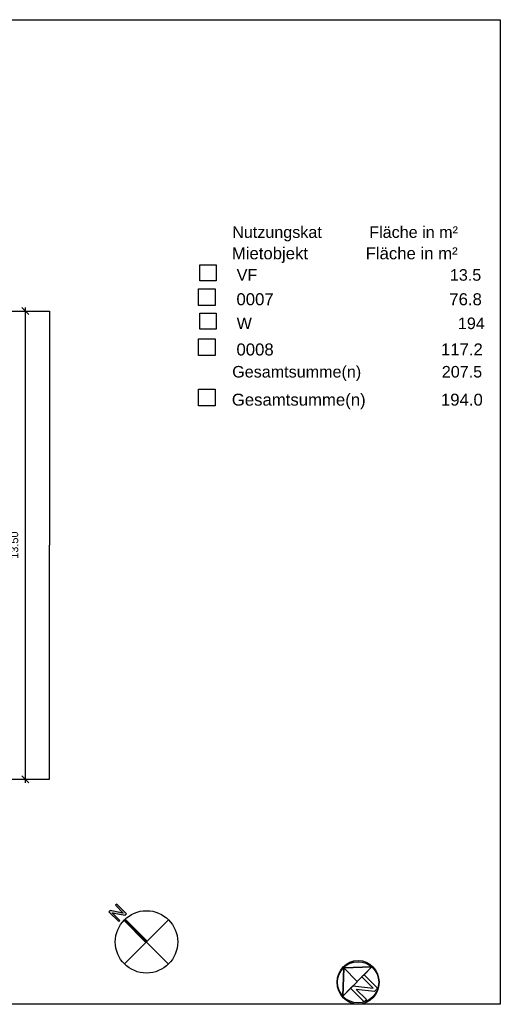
# Model space of a CAD drawing. Header units: centimetres. Extents: x -1387 to 2713, y -1117 to 1722.
# Tile 5 of 5: x 1326 to 2713, y -1117 to 1722. Entities that reach past the tile are written whole.
import ezdxf

# ---------------------------------------------------------------- set-up
doc = ezdxf.new("R2010")
doc.units = ezdxf.units.CM
doc.header["$MEASUREMENT"] = 0
doc.layers.get('0').update_dxf_attribs({"linetype": 'CONTINUOUS'})
doc.layers.get('Defpoints').update_dxf_attribs({"linetype": 'CONTINUOUS'})
for name, color, linetype in [('0_LEGENDE_MIETER', 7, 'CONTINUOUS'), ('0_LEGENDE_NUTZUNGSKATEGORIE', 7, 'CONTINUOUS'), ('0_NORDPFEIL', 7, 'CONTINUOUS'), ('0_PLANRAND', 7, 'CONTINUOUS'), ('E40_BEMASSUNGEN_AUSSEN', 3, 'CONTINUOUS'), ('RAHMEN', 7, 'CONTINUOUS'), ('Z20_BEMASSUNG_FM', 7, 'CONTINUOUS')]:
    doc.layers.add(name, color=color, linetype=linetype)
doc.layers.add('Aperture_Nordpfeil', color=7, linetype='CONTINUOUS', plot=False)
doc.styles.add('ARIAL', font='ARIAL')
doc.dimstyles.new('PKUBS', dxfattribs={"dimscale": 10, "dimtxt": 2.25, "dimasz": 2, "dimexe": 1, "dimexo": 1, "dimgap": 2, "dimtad": 1, "dimlfac": 0.01, "dimzin": 0, "dimdsep": 46, "dimtxsty": 'ARIAL', "dimblk1": 'OBLIQUE', "dimblk2": 'OBLIQUE', "dimsah": 1, "dimcen": 0.09, "dimdle": 1, "dimclrd": 256, "dimclre": 256, "dimclrt": 256, "dimadec": 0, "dimazin": 0, "dimtfac": 1, "dimtix": 1, "dimtofl": 0, "dimtmove": 0, "dimatfit": 3, "dimldrblk": 'OBLIQUE', "dimfxl": 1, "dimtolj": 1, "dimtzin": 0, "dimlwd": -1, "dimlwe": -1, "dimarcsym": 0})
doc.dimstyles.get("Standard").update_dxf_attribs({"dimtxt": 0.18, "dimasz": 0.18, "dimexe": 0.18, "dimexo": 0.0625, "dimgap": 0.09, "dimtad": 0, "dimtih": 1, "dimtoh": 1, "dimdec": 4, "dimzin": 0, "dimdsep": 46, "dimtxsty": 'Standard', "dimcen": 0.09, "dimadec": 0, "dimazin": 0, "dimtfac": 1, "dimtdec": 4, "dimtofl": 0, "dimtmove": 0, "dimatfit": 3, "dimfxl": 1, "dimtolj": 1, "dimtzin": 0, "dimarcsym": 0})

# ---------------------------------------------------------------- blocks, each defined once
blk = doc.blocks.new('_Oblique')
at = {"linetype": 'ByBlock', "lineweight": -2}
blk.add_line((-0.5, -0.5), (0.5, 0.5), dxfattribs=at)
blk = doc.blocks.new('*D19')
at = {"layer": 'Defpoints', "color": 0, "transparency": 16777216}
for p in [(1145, 882), (1015, -468), (1341.9, -468)]:
    blk.add_point(p, dxfattribs=at)
at = {"layer": 'E40_BEMASSUNGEN_AUSSEN', "transparency": 16777216}
for p, q in [((1155, 882), (1351.9, 882)), ((1341.9, 892), (1341.9, -478)), ((1025, -468), (1351.9, -468))]:
    blk.add_line(p, q, dxfattribs=at)
at = {"layer": 'E40_BEMASSUNGEN_AUSSEN', "transparency": 16777216, "xscale": 20.00000029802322, "yscale": 20.00000029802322, "zscale": 20.00000029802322}
for p, rotation in [((1341.9, 882), 90), ((1341.9, -468), 270)]:
    blk.add_blockref('_Oblique', p, dxfattribs=dict(at, rotation=rotation))
at = {"layer": 'E40_BEMASSUNGEN_AUSSEN', "transparency": 16777216, "insert": (1310.4, 207), "char_height": 22.5, "attachment_point": 5, "rotation": 90, "style": 'ARIAL'}
blk.add_mtext('\\A1;13.50', dxfattribs=at)
blk = doc.blocks.new('*D20')
at = {"layer": 'Defpoints', "color": 0, "transparency": 16777216}
for p in [(1145, 882), (1015, -468), (1411.4, -468)]:
    blk.add_point(p, dxfattribs=at)
at = {"layer": 'Z20_BEMASSUNG_FM', "color": 0, "lineweight": -2}
for p, q in [((1145, 882), (1411.4, 882)), ((1411.4, 882), (1411.4, 207)), ((1411.4, -468), (1411.4, 207)), ((1015, -468), (1411.4, -468))]:
    blk.add_line(p, q, dxfattribs=at)
at = {"layer": 'Z20_BEMASSUNG_FM', "color": 0}
for points in [[(1411.4, 882), (1411.4, 882), (1411.4, 882)], [(1411.4, -468), (1411.4, -468), (1411.4, -468)]]:
    blk.add_solid(points, dxfattribs=at)
at = {"layer": 'Z20_BEMASSUNG_FM', "color": 0, "insert": (1411.4, 207), "char_height": 0.018, "attachment_point": 5}
blk.add_mtext('\\A1;13.5000', dxfattribs=at)
blk = doc.blocks.new('Nordpfeil_Aperture')
at = {"layer": 'Aperture_Nordpfeil', "color": 250, "linetype": 'Continuous'}
for p, q in [((37537.52, -574.87517), (38346.235, -549.32183)), ((38346.235, -549.32183), (38124.909, -770.65053)), ((37537.52, -574.87517), (37509.42, -1386.1387)), ((38124.909, -770.65053), (38059.641, -835.91945)), ((38059.641, -835.91945), (38385.985, -1162.2657)), ((38124.909, -770.65053), (38516.526, -1162.2657)), ((37733.295, -1162.2657), (37798.562, -1096.9969)), ((37798.562, -1096.9969), (38385.985, -1162.2657)), ((37509.42, -1386.1387), (37733.295, -1162.2657)), ((37733.295, -1162.2657), (38124.909, -1553.8809)), ((38424.888, -1253.7076), (37896.566, -1194.9982)), ((37896.566, -1194.9982), (38190.179, -1488.612)), ((38516.526, -1162.2657), (38424.987, -1253.8063)), ((38124.909, -1553.8809), (38190.179, -1488.612))]:
    blk.add_line(p, q, dxfattribs=at)
blk.add_circle((37953.024, -991.22791), 594.65443, dxfattribs=at)
blk = doc.blocks.new('ZZUNIT_CIRCLE')
at = {"color": 0, "linetype": 'ByBlock'}
blk.add_circle((0, 0), 25.4, dxfattribs=at)
blk = doc.blocks.new('Nordpfeil')
at = {"layer": '0_NORDPFEIL'}
blk.add_hatch(color=256, dxfattribs=at).paths.add_polyline_path([(15.8, 138), (10.7, 138), (10.7, 106.6), (-10.3, 138), (-15.8, 138), (-15.8, 98), (-10.7, 98), (-10.7, 129.4), (10.3, 98), (15.8, 98)])
for p, q in [((-2.3, 0), (-2.3, 90)), ((0, -90), (0, 90)), ((2.3, 0), (2.3, 90)), ((-90, 0), (90, 0))]:
    blk.add_line(p, q, dxfattribs=at)
blk.add_lwpolyline([(15.8, 138), (10.7, 138), (10.7, 106.6), (-10.3, 138), (-15.8, 138), (-15.8, 98), (-10.7, 98), (-10.7, 129.4), (10.3, 98), (15.8, 98)], close=True, dxfattribs=at)
blk.add_circle((0, 0), 90, dxfattribs=at)

msp = doc.modelspace()

# ---------------------------------------------------------------- linework, layer by layer
at = {"layer": '0_LEGENDE_MIETER'}
for points in [[(1841.37223, 946.57277), (1889.64633, 946.57277), (1889.64633, 898.29877), (1841.37223, 898.29877), (1841.37223, 946.57277)], [(1841.37223, 801.75067), (1889.64633, 801.75067), (1889.64633, 753.47657), (1841.37223, 753.47657), (1841.37223, 801.75067)], [(1841.37223, 656.92847), (1889.64633, 656.92847), (1889.64633, 608.65447), (1841.37223, 608.65447), (1841.37223, 656.92847)]]:
    msp.add_lwpolyline(points, dxfattribs=at)
at = {"layer": '0_LEGENDE_NUTZUNGSKATEGORIE'}
for points in [[(1845.97853, 1015.52068), (1892.50413, 1015.52068), (1892.50413, 968.99517), (1845.97853, 968.99517), (1845.97853, 1015.52068)], [(1845.97853, 875.94437), (1892.50413, 875.94437), (1892.50413, 829.41907), (1845.97853, 829.41907), (1845.97853, 875.94437)]]:
    msp.add_lwpolyline(points, dxfattribs=at)
at = {"layer": '0_PLANRAND'}
msp.add_lwpolyline([(-1386.56884, 1722.22389), (2712.70844, 1722.22389), (2712.70844, -1117.07471), (-1386.56884, -1117.07471)], close=True, dxfattribs=at)
at = {"layer": 'Aperture_Nordpfeil'}
for p, q in [((2258.03818, -1093.16342), (2341.71968, -1009.48174)), ((2258.03818, -1093.16342), (2341.71968, -1009.48174)), ((2258.03818, -1093.16342), (2260.84818, -1012.03707)), ((2258.03818, -1093.16342), (2260.84818, -1012.03707)), ((2260.84818, -1012.03707), (2341.71968, -1009.48174)), ((2341.71968, -1009.48174), (2260.84818, -1012.03707)), ((2260.84818, -1012.03707), (2260.84818, -1012.03707)), ((2299.87893, -1051.32258), (2260.84818, -1012.03707))]:
    msp.add_line(p, q, dxfattribs=at)

# ---------------------------------------------------------------- block references
at = {"layer": '0_NORDPFEIL', "rotation": 44.81361905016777}
msp.add_blockref('Nordpfeil', (1691.70844, -937.07471), dxfattribs=at)
at = {"layer": 'Aperture_Nordpfeil', "xscale": 0.1000000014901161, "yscale": 0.1000000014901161, "zscale": 0.1000000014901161}
msp.add_blockref('Nordpfeil_Aperture', (-1492.90382, -954.54955), dxfattribs=at)
at = {"layer": 'RAHMEN', "xscale": 2.381493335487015, "yscale": 2.488588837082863, "zscale": 0.1000000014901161}
msp.add_blockref('ZZUNIT_CIRCLE', (2302.39863, -1053.67235), dxfattribs=at)

# ---------------------------------------------------------------- texts
at = {"layer": '0_LEGENDE_MIETER', "style": 'ARIAL'}
for s, height, p in [('Mietobjekt', 34.555539, (1937.92033, 1031.30788)), ('Fläche in m²', 34.5555385, (2324.11273, 1031.30788)), (' 0007       ', 34.5555385, (1937.92033, 898.84967)), ('76.8', 34.555539, (2565.48304, 898.84967)), (' 0008       ', 34.5555385, (1937.92033, 754.02767)), ('117.2', 34.555539, (2541.34584, 754.02767)), ('Gesamtsumme(n)', 34.5555385, (1937.92033, 609.20557)), ('194.0', 34.555539, (2541.34584, 609.20557))]:
    msp.add_text(s, height=height, dxfattribs=at).set_placement(p)
at = {"layer": '0_LEGENDE_NUTZUNGSKATEGORIE', "style": 'ARIAL'}
for s, height, p in [('Nutzungskat', 33.3038255, (1939.02943, 1093.03338)), ('Fläche in m²', 33.3038255, (2334.49543, 1093.03338)), (' VF          ', 33.3038255, (1939.02943, 969.52627)), ('13.5', 33.303825, (2567.12224, 969.52627)), (' W           ', 33.3038255, (1939.02943, 829.94997)), ('194', 33.303825, (2590.38474, 829.94997)), ('Gesamtsumme(n)', 33.3038255, (1939.02943, 690.37387)), ('207.5', 33.303825, (2543.85944, 690.37387))]:
    msp.add_text(s, height=height, dxfattribs=at).set_placement(p)

# ---------------------------------------------------------------- dimensions: what is measured, and where the dimension line sits
at = {"layer": 'E40_BEMASSUNGEN_AUSSEN'}
dim = msp.add_linear_dim(base=(1341.89162, -468.00095), p1=(1145.00222, 882.00177), p2=(1015.00182, -468.00095), angle=90, dimstyle='PKUBS', dxfattribs=at)
dim.commit()
dim.dimension.update_dxf_attribs({"geometry": '*D19', "text_midpoint": (1310.39605, 207.00041)})
at = {"layer": 'Z20_BEMASSUNG_FM'}
dim = msp.add_linear_dim(base=(1411.42642, -468.00095), p1=(1145.00222, 882.00177), p2=(1015.00182, -468.00095), angle=90, dimstyle='Standard', override={"dimscale": 0.1, "dimlfac": 0.01}, dxfattribs=at)
dim.commit()
dim.dimension.update_dxf_attribs({"geometry": '*D20', "text_midpoint": (1411.42642, 207.00041)})

doc.saveas('drawing.dxf')
